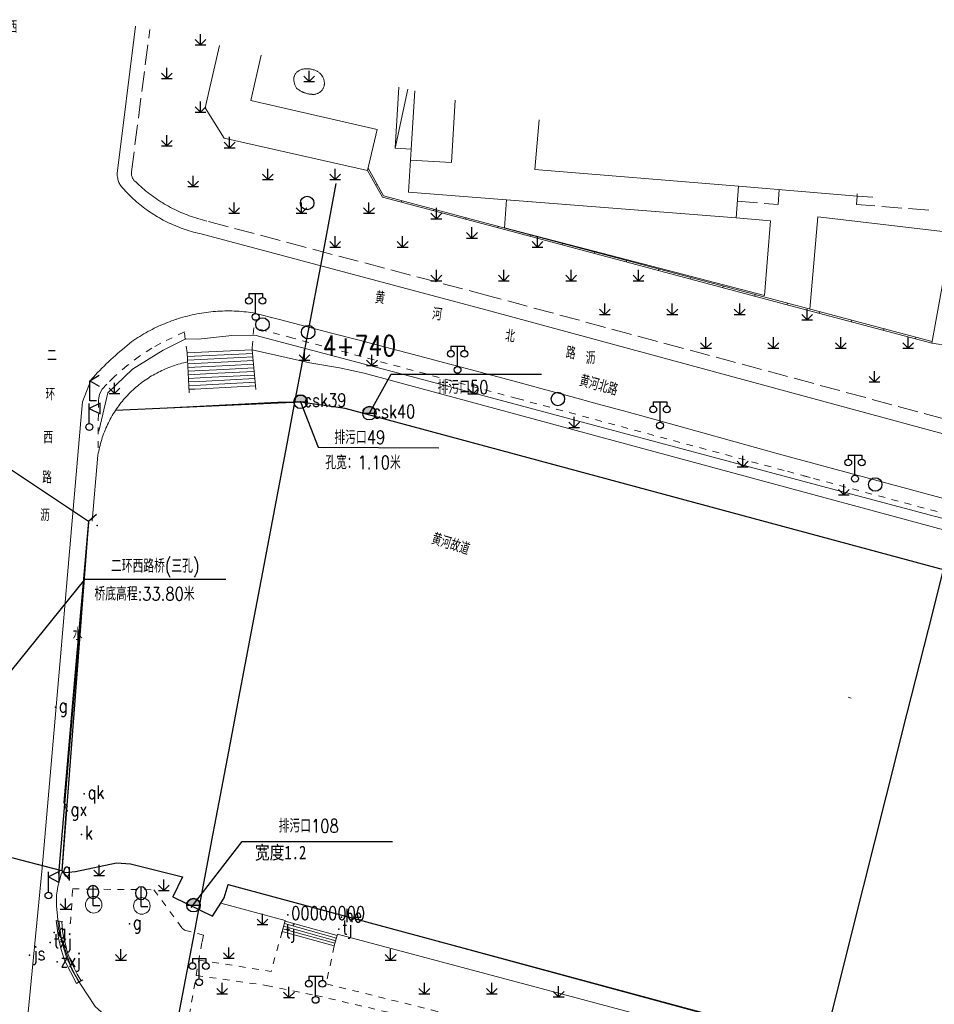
# Model space of a CAD drawing. Extents: x 39508475 to 39522402, y 3783947 to 3795549.
# Tile 96 of 256: x 39513750 to 39513886, y 3794448 to 3794595. Entities that reach past the tile are written whole.
import ezdxf
from ezdxf.enums import TextEntityAlignment as Align

# ---------------------------------------------------------------- set-up
doc = ezdxf.new("R2010")
doc.units = 0
doc.header["$PDSIZE"] = 0.2
doc.linetypes.add('X0', pattern=[4, 3, -1])
doc.linetypes.add('X6', pattern=[2, 1, -1])
doc.layers.get('0').update_dxf_attribs({"linetype": 'CONTINUOUS'})
doc.layers.add('ASSIST', color=7, linetype='CONTINUOUS', plot=False)
for name, color, linetype in [('DLSS', 4, 'CONTINUOUS'), ('GXYZ', 2, 'CONTINUOUS'), ('JCDL_DMX_F', 30, 'CONTINUOUS'), ('JCDL_JMDD_F', 231, 'CONTINUOUS'), ('JCDL_JMDX_F', 231, 'CONTINUOUS'), ('JCDL_JT_ZJ', 100, 'CONTINUOUS'), ('JCDL_JTD_F', 100, 'CONTINUOUS'), ('JCDL_JTX_F', 100, 'CONTINUOUS'), ('JCDL_SXX_F', 5, 'CONTINUOUS'), ('JMD', 6, 'CONTINUOUS'), ('SXSS', 5, 'CONTINUOUS'), ('ZBTZ', 3, 'CONTINUOUS'), ('zdh', 7, 'CONTINUOUS'), ('ZJ', 7, 'CONTINUOUS'), ('排水孔', 4, 'CONTINUOUS'), ('断面线', 2, 'CONTINUOUS')]:
    doc.layers.add(name, color=color, linetype=linetype)
for name, color, linetype, lineweight in [('JCDL_JMDX', 1, 'CONTINUOUS', 0), ('JCDL_ZBX', 3, 'CONTINUOUS', 0), ('JCDL_ZBX_F', 7, 'CONTINUOUS', 0), ('TEXTL_ZJ', 7, 'CONTINUOUS', 0)]:
    doc.layers.add(name, color=color, linetype=linetype, lineweight=lineweight)
doc.styles.add('HT', font='simhei.ttf')
doc.styles.add('HZ', font='rs', dxfattribs={"width": 0.8, "bigfont": 'hztxt'})
doc.linetypes.add('10422', pattern='A,2,[150,AAA.SHX,S=1,R=0,X=0,Y=1],2,[177,AAA.SHX,S=1,R=0,X=0,Y=0.8],1e-09', length=4)
doc.linetypes.add('X35', pattern='A,2,[150,AAA.SHX,S=1,R=0,X=0,Y=1],2,[177,AAA.SHX,S=1,R=0,X=0,Y=0.8],1e-09', length=4)
doc.linetypes.add('X4', pattern='A,0,-1e-09,[149,symbolx.shx,S=0.15,R=0,X=0,Y=0],-1.6', length=1.6)
doc.linetypes.add('X41', pattern='A,1,[18,symbolt.shx,S=1,R=0,X=0,Y=0],2,[8,symbolt.shx,S=1,R=0,X=0,Y=0],1', length=4)
doc.linetypes.add('X49', pattern='A,0,[5,symbolt.shx,S=1,R=0,X=0,Y=0],-10', length=10)
doc.linetypes.add('X67', pattern='A,1,[150,symbolx.shx,S=1,R=0,X=0,Y=1],2,[153,symbolx.shx,S=1,R=0,X=0,Y=0.8],2,[145,symbolx.shx,S=1,R=0,X=0,Y=0],0,[150,symbolx.shx,S=1,R=0,X=0,Y=1],2,[153,symbolx.shx,S=1,R=0,X=0,Y=0.8],2,[150,symbolx.shx,S=1,R=0,X=0,Y=1],0.5,-0.5,[146,symbolx.shx,S=1,R=0,X=0,Y=0],-0.5,0.5,[153,symbolx.shx,S=1,R=0,X=0,Y=0.8],1', length=12)

# ---------------------------------------------------------------- blocks, each defined once
blk = doc.blocks.new('9530003')
at = {"color": 0}
for p, q in [((0, 0), (0, 1.6)), ((-0.8, 0), (0.8, 0))]:
    blk.add_line(p, q, dxfattribs=at)
at = {"color": 0, "linetype": 'Continuous'}
for points in [[(0, 0), (-0.8, 0.8)], [(0, 0), (0.8, 0.8)]]:
    blk.add_lwpolyline(points, dxfattribs=at)
blk = doc.blocks.new('9372000')
at = {"color": 0}
for q in [(0, 3), (0, 1.4), (1, 0), (0.75, 0)]:
    blk.add_line((0, 0), q, dxfattribs=at)
at = {"color": 0, "linetype": 'Continuous'}
blk.add_ellipse((0, 2), major_axis=(0, 1), ratio=0.800014, dxfattribs=at)
blk = doc.blocks.new('3522000')
at = {"color": 0}
for p, q in [((1.6, 3.55), (0, 2.75)), ((0, 0.5), (0, 3.5)), ((0, 2.75), (1.6, 1.95))]:
    blk.add_line(p, q, dxfattribs=at)
at = {"color": 0, "linetype": 'Continuous', "flags": 128}
blk.add_lwpolyline([(1.6, 1.95), (1.6, 3.55)], dxfattribs=at)
at = {"color": 0}
blk.add_circle((0, 0), 0.5, dxfattribs=at)
blk = doc.blocks.new('3521000')
at = {"color": 0}
for p, q in [((-1, 3.5), (1, 3.5)), ((0, 0.5), (0, 3.5))]:
    blk.add_line(p, q, dxfattribs=at)
at = {"color": 0, "linetype": 'Continuous', "flags": 128}
for points in [[(-1, 3.5), (-1, 2.9)], [(1, 3.5), (1, 2.9)]]:
    blk.add_lwpolyline(points, dxfattribs=at)
at = {"color": 0}
for centre in [(-1, 2.4), (1, 2.4), (0, 0)]:
    blk.add_circle(centre, 0.5, dxfattribs=at)
blk = doc.blocks.new('5820000')
at = {"color": 0, "linetype": 'Continuous'}
blk.add_circle((0, 0), 1, dxfattribs=at)
blk = doc.blocks.new('4563000')
at = {"color": 0}
for p, q in [((0, 0), (0, 3)), ((1, 0), (0, 0))]:
    blk.add_line(p, q, dxfattribs=at)
at = {"color": 0, "linetype": 'Continuous', "flags": 128}
for points in [[(0, 3), (1.39, 3.8)], [(0, 3), (1.39, 2.2)]]:
    blk.add_lwpolyline(points, dxfattribs=at)

msp = doc.modelspace()

# ---------------------------------------------------------------- hatches: boundary and pattern name
at = {"layer": '排水孔', "linetype": 'Continuous'}
h = msp.add_hatch(color=256, dxfattribs=at)
edge = h.paths.add_edge_path()
edge.add_arc((39513791.64, 3794537.807), 1, 0, 180)
edge.add_line((39513790.64, 3794537.807), (39513791.64, 3794537.807))
edge.add_line((39513791.64, 3794537.807), (39513792.64, 3794537.807))
h = msp.add_hatch(color=256, dxfattribs=at)
edge = h.paths.add_edge_path()
edge.add_arc((39513801.85, 3794536.117), 1, 0, 180)
edge.add_line((39513800.85, 3794536.117), (39513801.85, 3794536.117))
edge.add_line((39513801.85, 3794536.117), (39513802.85, 3794536.117))
h = msp.add_hatch(color=256, dxfattribs=at)
edge = h.paths.add_edge_path()
edge.add_arc((39513775.75634, 3794463.12663), 1, 0, 180)
edge.add_line((39513774.75634, 3794463.12663), (39513775.75634, 3794463.12663))
edge.add_line((39513775.75634, 3794463.12663), (39513776.75634, 3794463.12663))

# ---------------------------------------------------------------- linework, layer by layer
at = {"linetype": 'Continuous'}
for p, q in [((39513801.85, 3794536.117, 36.552), (39513805.08098, 3794541.90075, -0.031)), ((39513805.08098, 3794541.90075, -0.031), (39513827.38098, 3794541.90075, -0.031)), ((39513791.64, 3794537.807, 36.614), (39513794.25834, 3794531.10469, 0.052)), ((39513794.25834, 3794531.10469, 0.052), (39513812.14506, 3794530.9844, 0.052))]:
    msp.add_line(p, q, dxfattribs=at)
for p, q in [((39513790.64, 3794537.807, 74.954), (39513792.64, 3794537.807, 74.954)), ((39513800.85, 3794536.117, 74.892), (39513802.85, 3794536.117, 74.892))]:
    msp.add_line(p, q)
at = {"flags": 128}
for points, elevation in [([(39513792.64, 3794537.807, 1), (39513790.64, 3794537.807), (39513791.64, 3794537.807)], 36.614), ([(39513802.85, 3794536.117, 1), (39513800.85, 3794536.117), (39513801.85, 3794536.117)], 36.552), ([(39513776.75634, 3794463.12663, 1), (39513774.75634, 3794463.12663), (39513775.75634, 3794463.12663)], 36.614)]:
    msp.add_lwpolyline(points, format="xyb", close=True, dxfattribs=dict(at, elevation=elevation))
at = {"layer": 'ASSIST', "linetype": 'Continuous', "flags": 128}
msp.add_lwpolyline([(39513731.097, 3794474.76001), (39513736.40101, 3794535.921), (39513760.17301, 3794520.086), (39513756.22699, 3794468.21801)], close=True, dxfattribs=at)
at = {"layer": 'DLSS', "linetype": 'Continuous'}
for p, q in [((39513760.17301, 3794520.086), (39513761.38694, 3794521.12829)), ((39513760.17301, 3794520.086), (39513756.22699, 3794468.21801)), ((39513756.22699, 3794468.21801), (39513757.26928, 3794467.00407))]:
    msp.add_line(p, q, dxfattribs=at)
at = {"layer": 'DLSS', "linetype": 'Continuous', "lineweight": 20}
for points in [[(39513764.411, 3794571.664), (39513767.16116, 3794593.5539)], [(39513913.768, 3794525.815), (39513819.867, 3794551.23999), (39513776.694, 3794562.776), (39513776.38003, 3794562.84753), (39513776.06727, 3794562.92418), (39513775.7557, 3794563.00552), (39513775.44539, 3794563.09154), (39513775.1364, 3794563.18221), (39513774.82882, 3794563.27753), (39513774.5227, 3794563.37746), (39513774.21813, 3794563.48199), (39513773.91515, 3794563.59108), (39513773.61386, 3794563.70472), (39513773.31431, 3794563.82288), (39513773.01657, 3794563.94553), (39513772.7207, 3794564.07265), (39513772.42679, 3794564.2042), (39513772.13488, 3794564.34016), (39513771.84506, 3794564.4805), (39513771.55738, 3794564.62517), (39513771.2719, 3794564.77417), (39513770.9887, 3794564.92743), (39513770.70784, 3794565.08494), (39513770.42938, 3794565.24666), (39513770.178, 3794565.398), (39513770.15338, 3794565.41255), (39513769.87991, 3794565.58257), (39513769.60903, 3794565.75669), (39513769.3408, 3794565.93486), (39513769.07528, 3794566.11705), (39513768.81253, 3794566.30321), (39513768.55261, 3794566.4933), (39513768.29558, 3794566.68728), (39513768.0415, 3794566.8851), (39513767.79042, 3794567.08673), (39513767.5424, 3794567.29211), (39513767.2975, 3794567.50119), (39513767.05577, 3794567.71394), (39513766.81727, 3794567.9303), (39513766.58206, 3794568.15022), (39513766.35017, 3794568.37366), (39513766.12168, 3794568.60056), (39513765.89662, 3794568.83087), (39513765.67506, 3794569.06454), (39513765.45703, 3794569.30151), (39513765.24259, 3794569.54174), (39513765.0318, 3794569.78517), (39513764.82499, 3794570.032), (39513764.75906, 3794570.18776), (39513764.69876, 3794570.3458), (39513764.64374, 3794570.50575), (39513764.59404, 3794570.66744), (39513764.555, 3794570.81199), (39513764.54974, 3794570.83068), (39513764.51087, 3794570.99531), (39513764.47748, 3794571.16113), (39513764.44961, 3794571.32797), (39513764.42729, 3794571.49564), (39513764.411, 3794571.664)], [(39513934.46, 3794510.67201), (39513863.047, 3794529.937), (39513859.13677, 3794531.03483), (39513855.22516, 3794532.12771), (39513851.31227, 3794533.21601), (39513847.39811, 3794534.29973), (39513843.48268, 3794535.37888), (39513839.566, 3794536.45344), (39513835.64805, 3794537.52341), (39513831.72887, 3794538.58881), (39513827.80843, 3794539.64961), (39513823.88676, 3794540.70583), (39513819.96385, 3794541.75746), (39513816.03972, 3794542.8045), (39513812.11437, 3794543.84695), (39513810.053, 3794544.392), (39513808.18779, 3794544.8848), (39513804.26001, 3794545.91806), (39513800.33102, 3794546.94672), (39513796.40083, 3794547.97079), (39513792.46944, 3794548.99025), (39513788.53687, 3794550.00512), (39513784.60301, 3794551.015), (39513784.25593, 3794551.06537), (39513783.90811, 3794551.1104), (39513783.5597, 3794551.15049), (39513783.21074, 3794551.18563), (39513782.86133, 3794551.21581), (39513782.51152, 3794551.24102), (39513782.16139, 3794551.26127), (39513781.811, 3794551.27654), (39513781.46043, 3794551.28684), (39513781.10976, 3794551.29216), (39513780.75904, 3794551.2925), (39513780.40835, 3794551.28786), (39513780.05777, 3794551.27824), (39513779.70736, 3794551.26365), (39513779.35719, 3794551.24408), (39513779.00733, 3794551.21954), (39513778.65785, 3794551.19004), (39513778.30883, 3794551.15558), (39513777.96034, 3794551.11617), (39513777.61244, 3794551.07181), (39513777.2652, 3794551.02252), (39513776.9187, 3794550.96831), (39513776.573, 3794550.90918), (39513776.22818, 3794550.84515), (39513775.8843, 3794550.77623), (39513775.54144, 3794550.70243), (39513775.19965, 3794550.62378), (39513774.85902, 3794550.54028), (39513774.51961, 3794550.45195), (39513774.18149, 3794550.35881), (39513773.84472, 3794550.26088), (39513773.50937, 3794550.15818), (39513773.297, 3794550.09), (39513773.17552, 3794550.05073), (39513772.84323, 3794549.93855), (39513772.51256, 3794549.82166), (39513772.18359, 3794549.7001), (39513771.85638, 3794549.57387), (39513771.53099, 3794549.44301), (39513771.20749, 3794549.30754), (39513770.88595, 3794549.1675), (39513770.56642, 3794549.0229), (39513770.24899, 3794548.87378), (39513769.9337, 3794548.72017), (39513769.62062, 3794548.5621), (39513769.30982, 3794548.3996), (39513769.00136, 3794548.23271), (39513768.6953, 3794548.06145), (39513768.3917, 3794547.88586), (39513768.09063, 3794547.70598), (39513767.79214, 3794547.52185), (39513767.49629, 3794547.33349), (39513767.20315, 3794547.14096), (39513766.91277, 3794546.94428), (39513766.62545, 3794546.74316), (39513766.26449, 3794546.46099), (39513765.90662, 3794546.17491), (39513765.55163, 3794545.88525), (39513765.19957, 3794545.59206), (39513764.85046, 3794545.29534), (39513764.50435, 3794544.99515), (39513764.16126, 3794544.69149), (39513763.82123, 3794544.38442), (39513763.4843, 3794544.07395), (39513763.172, 3794543.78), (39513763.1505, 3794543.76012), (39513762.81986, 3794543.44295), (39513762.49242, 3794543.12249), (39513762.1682, 3794542.79876), (39513761.84725, 3794542.4718), (39513761.5296, 3794542.14163), (39513761.21527, 3794541.8083), (39513760.90429, 3794541.47183), (39513760.59699, 3794541.13201), (39513759.29, 3794537.806)], [(39513759.29, 3794537.806), (39513759.15801, 3794536.15801), (39513757.0761, 3794512.1615)], [(39513757.0761, 3794512.1615), (39513756.02098, 3794500)], [(39513756.02098, 3794500), (39513753.305, 3794468.695), (39513745.608, 3794389.68901)], [(39513766.01389, 3794443.42255), (39513763.6268, 3794443.98615), (39513763.17854, 3794444.2887), (39513762.94794, 3794444.76946), (39513763.03739, 3794445.22448), (39513763.54032, 3794445.96463), (39513761.16562, 3794448.11436), (39513758.97301, 3794451.422), (39513757.72599, 3794453.602), (39513755.734, 3794459.557), (39513755.55876, 3794461.54402), (39513755.45482, 3794462.98814), (39513755.41833, 3794463.97982), (39513755.441, 3794464.639), (39513755.50956, 3794465.21999), (39513755.64537, 3794465.91802), (39513755.86664, 3794466.80791), (39513756.18601, 3794467.952)]]:
    msp.add_lwpolyline(points, dxfattribs=at)
at = {"layer": 'DLSS', "linetype": 'X6', "lineweight": 0}
for points in [[(39513965.70559, 3794500.00555), (39513934.33725, 3794508.50717), (39513916.95732, 3794513.19098), (39513893.78387, 3794519.43527), (39513863.36872, 3794527.6309), (39513823.78074, 3794538.29823), (39513790.4689, 3794547.2744), (39513784.70434, 3794548.79452), (39513784.438, 3794545.53699)], [(39513774.802, 3794545.08299), (39513774.39899, 3794548.176), (39513770.892, 3794546.51918), (39513769.5916, 3794545.77183), (39513767.74036, 3794544.56806), (39513765.90844, 3794543.19239), (39513764.01995, 3794541.55212), (39513762.88021, 3794540.43255), (39513762.20345, 3794539.69276), (39513761.9062, 3794539.16764), (39513761.8042, 3794538.89433), (39513761.69446, 3794538.40724), (39513761.66793, 3794537.99136), (39513761.58735, 3794529.90944)], [(39513755.3898, 3794460.87921), (39513757.523, 3794460.417), (39513757.817, 3794465.576)], [(39513757.817, 3794465.576), (39513760.471, 3794465.515), (39513769.861, 3794465.428), (39513774.07, 3794459.734), (39513774.438, 3794459.438), (39513777.225, 3794458.679), (39513777.014, 3794457.622), (39513775.1435, 3794446.95031)], [(39513788.91286, 3794459.24382), (39513787.262, 3794453.321)], [(39513796.633, 3794457.092), (39513795.439, 3794451.459)], [(39513776.5534, 3794454.99416), (39513787.262, 3794453.321)], [(39513776.15174, 3794452.7026), (39513786.559, 3794451.241), (39513793.901, 3794449.758), (39513810.63, 3794445.857), (39513825.536, 3794441.78)], [(39513795.439, 3794451.459), (39513811.07199, 3794447.60223), (39513825.70428, 3794443.57212)]]:
    msp.add_lwpolyline(points, dxfattribs=at)
at = {"layer": 'DLSS', "linetype": 'Continuous', "lineweight": 0}
for points in [[(39513760.17301, 3794520.086), (39513759.42783, 3794511.53008)], [(39513760.5559, 3794520.40754), (39513760.17301, 3794520.086)], [(39513758.42361, 3794500), (39513759.42783, 3794511.53008)]]:
    msp.add_lwpolyline(points, dxfattribs=at)
at = {"layer": 'GXYZ', "linetype": 'Continuous', "flags": 128}
msp.add_lwpolyline([(39513760.18935, 3794519.9174), (39513755.74694, 3794467.73345)], dxfattribs=at)
at = {"layer": 'JCDL_DMX_F', "color": 3, "linetype": 'X41', "lineweight": 0}
msp.add_lwpolyline([(39513784.438, 3794545.53699), (39513793.01801, 3794543.61199), (39513797.43, 3794542.832), (39513801.076, 3794542.04601), (39513943.886, 3794503.45699), (39513946.094, 3794502.88499)], dxfattribs=at)
at = {"layer": 'JCDL_DMX_F', "color": 3, "linetype": 'X35', "lineweight": 0}
for points in [[(39513774.87004, 3794543.72827), (39513774.58912, 3794543.66807), (39513774.30934, 3794543.60275), (39513774.0307, 3794543.53271), (39513773.75329, 3794543.45797), (39513773.47719, 3794543.37856), (39513773.20246, 3794543.2945), (39513772.92919, 3794543.2058), (39513772.65746, 3794543.1125), (39513772.38734, 3794543.01463), (39513772.11892, 3794542.91221), (39513771.85226, 3794542.80526), (39513771.58745, 3794542.69383), (39513771.32456, 3794542.57794), (39513771.06366, 3794542.45763), (39513770.80483, 3794542.33293), (39513770.54815, 3794542.20387), (39513770.29368, 3794542.07049), (39513770.0415, 3794541.93284), (39513769.79169, 3794541.79094), (39513769.5443, 3794541.64485), (39513769.29942, 3794541.4946), (39513769.05711, 3794541.34023), (39513768.81745, 3794541.18179), (39513768.58049, 3794541.01933), (39513768.34632, 3794540.85288), (39513768.11498, 3794540.6825), (39513767.88656, 3794540.50825), (39513767.66112, 3794540.33015), (39513767.43872, 3794540.14828), (39513767.21941, 3794539.96267), (39513767.119, 3794539.875), (39513767.00328, 3794539.77339), (39513766.79038, 3794539.58048), (39513766.58076, 3794539.384), (39513766.37449, 3794539.18401), (39513766.17163, 3794538.98056), (39513765.97224, 3794538.77372), (39513765.77637, 3794538.56354), (39513765.58407, 3794538.35007), (39513765.39541, 3794538.13339), (39513765.21044, 3794537.91356), (39513765.02921, 3794537.69063), (39513764.85177, 3794537.46467), (39513764.67817, 3794537.23575), (39513764.50846, 3794537.00393), (39513764.34269, 3794536.76927), (39513764.18125, 3794536.53162), (39513764.01854, 3794536.27997), (39513763.86061, 3794536.02529), (39513763.70715, 3794535.76789), (39513763.55821, 3794535.50786), (39513763.41383, 3794535.24526), (39513763.27404, 3794534.98019), (39513763.13891, 3794534.71271), (39513763.00846, 3794534.44292), (39513762.88273, 3794534.1709), (39513762.76178, 3794533.89672), (39513762.71733, 3794533.79149), (39513762.64562, 3794533.62048), (39513762.5343, 3794533.34225), (39513762.42785, 3794533.06212), (39513762.3263, 3794532.78018), (39513762.22969, 3794532.49651), (39513762.13804, 3794532.21119), (39513762.05139, 3794531.92432), (39513761.96975, 3794531.63599), (39513761.89315, 3794531.34627), (39513761.82162, 3794531.05526), (39513761.75518, 3794530.76305), (39513761.69384, 3794530.46972), (39513761.63763, 3794530.17536), (39513761.587, 3794529.88)], [(39513760.71901, 3794520.086), (39513761.587, 3794529.88)], [(39513756.22699, 3794468.21801), (39513756.88901, 3794477.38801), (39513756.538, 3794478.35)], [(39513779.79177, 3794463.43947), (39513789.36989, 3794460.88353)], [(39513797.13019, 3794458.81269), (39513871.61869, 3794438.93535)]]:
    msp.add_lwpolyline(points, dxfattribs=at)
at = {"layer": 'JCDL_JMDX', "color": 6, "linetype": 'Continuous', "lineweight": 0}
for points in [[(39513807.55964, 3794584.17115), (39513805.64758, 3794575.46459)], [(39513801.583, 3794572.124), (39513803.77, 3794568.18), (39513824.50955, 3794562.66094), (39513862.69844, 3794552.49841), (39513885.2773, 3794546.48989)], [(39513784.438, 3794545.53699), (39513774.802, 3794545.08299)], [(39513783.58918, 3794544.95445), (39513774.82918, 3794544.54172)], [(39513782.74036, 3794544.3719), (39513774.85636, 3794544.00045)], [(39513784.538, 3794544.46627), (39513782.74036, 3794544.3719)], [(39513784.488, 3794545.00163), (39513783.58918, 3794544.95445)], [(39513781.89154, 3794543.78936), (39513774.88354, 3794543.45918)], [(39513781.04272, 3794543.20681), (39513774.91073, 3794542.91791)], [(39513784.688, 3794542.86018), (39513780.19391, 3794542.62427)], [(39513784.638, 3794543.39554), (39513781.04272, 3794543.20681)], [(39513784.588, 3794543.93091), (39513781.89154, 3794543.78936)], [(39513780.19391, 3794542.62427), (39513774.93791, 3794542.37663)], [(39513779.34509, 3794542.04172), (39513774.96509, 3794541.83536)], [(39513778.49627, 3794541.45918), (39513774.99227, 3794541.29409)], [(39513784.788, 3794541.78946), (39513778.49627, 3794541.45918)], [(39513784.738, 3794542.32482), (39513779.34509, 3794542.04172)], [(39513777.64745, 3794540.87663), (39513775.01945, 3794540.75282)], [(39513776.79863, 3794540.29409), (39513775.04664, 3794540.21154)], [(39513784.93801, 3794540.18337), (39513775.94982, 3794539.71154)], [(39513784.888, 3794540.71873), (39513776.79863, 3794540.29409)], [(39513784.838, 3794541.25409), (39513777.64745, 3794540.87663)], [(39513775.94982, 3794539.71154), (39513775.07382, 3794539.67027)], [(39513758.74789, 3794451.73208), (39513757.00776, 3794455.14676), (39513756.49801, 3794456.66068), (39513756.10079, 3794458.31301), (39513755.79497, 3794460.79142)], [(39513759.09963, 3794451.92487), (39513758.5162, 3794452.88011), (39513757.98733, 3794453.86661), (39513757.60356, 3794454.70365), (39513757.27781, 3794455.56494), (39513757.1337, 3794455.99016), (39513756.99015, 3794456.41558), (39513756.97779, 3794456.4532), (39513756.966, 3794456.491), (39513756.93113, 3794456.6113), (39513756.89932, 3794456.73245), (39513756.69491, 3794457.56015), (39513756.49358, 3794458.3886), (39513756.40458, 3794458.80856), (39513756.33895, 3794459.23281), (39513756.25805, 3794459.96704), (39513756.2008, 3794460.70349)], [(39513796.7404, 3794457.47731), (39513789.02026, 3794459.62914)], [(39513796.8478, 3794457.86262), (39513789.12766, 3794460.01445)], [(39513796.95519, 3794458.24794), (39513789.23505, 3794460.39976)], [(39513797.06259, 3794458.63325), (39513789.34245, 3794460.78507)]]:
    msp.add_lwpolyline(points, dxfattribs=at)
at = {"layer": 'JCDL_JMDX', "color": 6, "linetype": 'X0', "lineweight": 0}
for points in [[(39513856.43256, 3794567.56176), (39513862.47201, 3794567.06999), (39513862.65658, 3794569.30143)], [(39513884.81529, 3794566.22813), (39513874.11008, 3794567.1095), (39513874.20119, 3794568.34644)]]:
    msp.add_lwpolyline(points, dxfattribs=at)
at = {"layer": 'JCDL_JMDX', "color": 6, "linetype": 'X67', "lineweight": 0}
for points in [[(39513764.18125, 3794536.53162), (39513788.19699, 3794537.776), (39513791.621, 3794537.779), (39513798.239, 3794536.813), (39513934.86748, 3794500)], [(39514000, 3794407.06076), (39513950.25901, 3794420.19899), (39513780.903, 3794466.20999), (39513780.299, 3794464.247), (39513778.566, 3794461.488), (39513772.71299, 3794464.381), (39513774.125, 3794467.33899), (39513766.39899, 3794469.28), (39513764.34701, 3794469.439), (39513758.239, 3794468.155), (39513756.18601, 3794467.952)]]:
    msp.add_lwpolyline(points, dxfattribs=at)
at = {"layer": 'JCDL_JMDX_F', "linetype": 'Continuous', "lineweight": 0}
for points in [[(39513801.6678, 3794572.4866), (39513803.93706, 3794568.39424), (39513824.57384, 3794562.90253), (39513862.76273, 3794552.74), (39513885.32224, 3794546.73663)], [(39513802.79537, 3794569.93764), (39513803.014, 3794570.05887)], [(39513806.59449, 3794567.42836), (39513806.65879, 3794567.66995)], [(39513811.36118, 3794566.15989), (39513811.42547, 3794566.40148)], [(39513816.12786, 3794564.89142), (39513816.19215, 3794565.13301)], [(39513820.89454, 3794563.62294), (39513820.95883, 3794563.86454)], [(39513825.66122, 3794562.35447), (39513825.72551, 3794562.59606)], [(39513830.4279, 3794561.086), (39513830.49219, 3794561.32759)], [(39513835.19458, 3794559.81753), (39513835.25887, 3794560.05912)], [(39513839.96126, 3794558.54905), (39513840.02555, 3794558.79064)], [(39513844.72794, 3794557.28058), (39513844.79223, 3794557.52217)], [(39513849.49462, 3794556.01211), (39513849.55891, 3794556.2537)], [(39513854.2613, 3794554.74363), (39513854.32559, 3794554.98523)], [(39513859.02798, 3794553.47516), (39513859.09227, 3794553.71675)], [(39513863.79466, 3794552.20669), (39513863.85895, 3794552.44828)], [(39513868.56134, 3794550.93822), (39513868.62563, 3794551.17981)], [(39513873.32802, 3794549.66974), (39513873.39231, 3794549.91133)], [(39513878.0947, 3794548.40127), (39513878.15899, 3794548.64286)], [(39513882.86138, 3794547.1328), (39513882.92567, 3794547.37439)], [(39513775.101, 3794539.129), (39513774.802, 3794545.08299)], [(39513784.98801, 3794539.64801), (39513784.438, 3794545.53699)], [(39513755.708, 3794458.23742), (39513755.3898, 3794460.87921)], [(39513756.2941, 3794460.68327), (39513755.3898, 3794460.87921)], [(39513789.36989, 3794460.88353), (39513788.91286, 3794459.24382)], [(39513756.11276, 3794456.55301), (39513755.708, 3794458.23742)], [(39513796.633, 3794457.092), (39513788.91286, 3794459.24382)], [(39513796.633, 3794457.092), (39513797.13019, 3794458.81269)], [(39513756.63585, 3794454.99948), (39513756.11276, 3794456.55301)], [(39513758.3962, 3794451.53932), (39513756.63585, 3794454.99948)], [(39513759.34788, 3794452.06093), (39513758.3962, 3794451.53932)]]:
    msp.add_lwpolyline(points, dxfattribs=at)
at = {"layer": 'JCDL_JTX_F', "linetype": 'Continuous', "lineweight": 0}
for points in [[(39513756.538, 3794478.35), (39513758.42361, 3794500)], [(39513756.538, 3794478.35), (39513757.05247, 3794477.73736)]]:
    msp.add_lwpolyline(points, dxfattribs=at)
at = {"layer": 'JCDL_SXX_F', "color": 142, "linetype": 'Continuous', "lineweight": 0, "true_color": 0x00a0e9}
msp.add_lwpolyline([(39513873.33606, 3794493.83108), (39513872.86039, 3794493.98514)], dxfattribs=at)
at = {"layer": 'JCDL_ZBX', "color": 114, "linetype": 'Continuous', "lineweight": 0, "true_color": 0x009944}
for points in [[(39513791.04601, 3794584.33899), (39513790.98598, 3794584.43769), (39513790.93054, 3794584.53905), (39513790.87944, 3794584.64266), (39513790.83279, 3794584.74835), (39513790.79065, 3794584.85592), (39513790.75311, 3794584.96518), (39513790.727, 3794585.05316), (39513790.72023, 3794585.07593), (39513790.69208, 3794585.18797), (39513790.6687, 3794585.30111), (39513790.65014, 3794585.41513), (39513790.63643, 3794585.52984), (39513790.62759, 3794585.64503), (39513790.62364, 3794585.76049), (39513790.62499, 3794585.876), (39513790.64979, 3794585.9674), (39513790.67981, 3794586.05723), (39513790.71456, 3794586.14534), (39513790.75393, 3794586.23148), (39513790.79783, 3794586.3154), (39513790.84613, 3794586.39687), (39513790.89869, 3794586.47567), (39513790.95535, 3794586.55155), (39513791.01597, 3794586.62433), (39513791.026, 3794586.635), (39513791.08037, 3794586.69377), (39513791.14837, 3794586.7597), (39513791.21978, 3794586.82192), (39513791.29439, 3794586.88026), (39513791.37199, 3794586.93456), (39513791.45237, 3794586.98466), (39513791.5353, 3794587.03041), (39513791.62054, 3794587.0717), (39513791.708, 3794587.108), (39513791.82628, 3794587.13868), (39513791.94571, 3794587.16451), (39513792.06603, 3794587.18584), (39513792.18706, 3794587.20262), (39513792.30865, 3794587.21485), (39513792.4306, 3794587.22249), (39513792.55276, 3794587.22554), (39513792.67494, 3794587.224), (39513792.79698, 3794587.21787), (39513792.907, 3794587.208), (39513792.91871, 3794587.20715), (39513793.03994, 3794587.19186), (39513793.16051, 3794587.17203), (39513793.28026, 3794587.14767), (39513793.399, 3794587.11883), (39513793.51657, 3794587.08555), (39513793.63281, 3794587.04787), (39513793.74755, 3794587.00585), (39513793.86063, 3794586.95954), (39513793.97189, 3794586.90901), (39513794.081, 3794586.854), (39513794.16731, 3794586.80699), (39513794.25105, 3794586.7555), (39513794.3322, 3794586.70002), (39513794.41057, 3794586.64067), (39513794.48596, 3794586.57759), (39513794.55821, 3794586.51094), (39513794.62715, 3794586.44086), (39513794.69262, 3794586.36753), (39513794.75445, 3794586.29111), (39513794.8125, 3794586.21178), (39513794.837, 3794586.17501), (39513794.86665, 3794586.12973), (39513794.91676, 3794586.04516), (39513794.96271, 3794585.95826), (39513795.00439, 3794585.86924), (39513795.04172, 3794585.77829), (39513795.07459, 3794585.68565), (39513795.10294, 3794585.59153), (39513795.12669, 3794585.49614), (39513795.1458, 3794585.39971), (39513795.16021, 3794585.30247), (39513795.16989, 3794585.20465), (39513795.17482, 3794585.10647), (39513795.17499, 3794585.00817), (39513795.17, 3794584.91), (39513795.15774, 3794584.81902), (39513795.1401, 3794584.72891), (39513795.11756, 3794584.6399), (39513795.09019, 3794584.55226), (39513795.05807, 3794584.46624), (39513795.02129, 3794584.38211), (39513794.97996, 3794584.30012), (39513794.93422, 3794584.22051), (39513794.88418, 3794584.14352), (39513794.83002, 3794584.06938), (39513794.77187, 3794583.99832), (39513794.70993, 3794583.93054), (39513794.675, 3794583.89599), (39513794.64438, 3794583.86625), (39513794.5754, 3794583.80565), (39513794.50322, 3794583.7489), (39513794.42804, 3794583.69619), (39513794.35009, 3794583.64767), (39513794.2696, 3794583.60348), (39513794.18682, 3794583.56376), (39513794.10199, 3794583.52863), (39513794.01536, 3794583.49819), (39513793.9272, 3794583.47254), (39513793.83777, 3794583.45174), (39513793.74734, 3794583.43586), (39513793.65617, 3794583.42496), (39513793.56454, 3794583.41906), (39513793.47273, 3794583.41817), (39513793.381, 3794583.42231), (39513793.28964, 3794583.43146), (39513793.19899, 3794583.44601), (39513793.06792, 3794583.4583), (39513792.9374, 3794583.47555), (39513792.80757, 3794583.49734), (39513792.67857, 3794583.52364), (39513792.55057, 3794583.55444), (39513792.42372, 3794583.58968), (39513792.29818, 3794583.62933), (39513792.1741, 3794583.67333), (39513792.05163, 3794583.72164), (39513792.035, 3794583.729), (39513791.93092, 3794583.77419), (39513791.81212, 3794583.83093), (39513791.69538, 3794583.89177), (39513791.58082, 3794583.95666), (39513791.4686, 3794584.0255), (39513791.35885, 3794584.09822), (39513791.25171, 3794584.17472), (39513791.1473, 3794584.25491), (39513791.04601, 3794584.33899)], [(39513784.45987, 3794545.8045), (39513784.438, 3794545.53699)], [(39513867.23096, 3794526.59018), (39513866.2654, 3794526.85036)], [(39513762.17815, 3794463.19747), (39513762.15252, 3794463.45764), (39513762.07664, 3794463.7078), (39513761.96834, 3794463.90205), (39513761.8183, 3794464.06622), (39513761.60628, 3794464.22212), (39513761.37203, 3794464.34203), (39513761.16493, 3794464.40486), (39513760.94955, 3794464.42607), (39513760.70986, 3794464.40246), (39513760.47939, 3794464.33255), (39513760.26698, 3794464.21902), (39513760.0808, 3794464.06622), (39513759.92801, 3794463.88005), (39513759.81448, 3794463.66764), (39513759.74456, 3794463.43716), (39513759.72095, 3794463.19747), (39513759.74456, 3794462.95779), (39513759.81448, 3794462.72731), (39513759.92801, 3794462.5149), (39513760.0808, 3794462.32873), (39513760.26698, 3794462.17593), (39513760.47939, 3794462.0624), (39513760.70986, 3794461.99249), (39513760.94955, 3794461.96888), (39513761.16493, 3794461.99009), (39513761.37203, 3794462.05291), (39513761.60628, 3794462.17283), (39513761.8183, 3794462.32873), (39513761.96834, 3794462.4929), (39513762.07664, 3794462.68715), (39513762.15252, 3794462.93731), (39513762.17815, 3794463.19747)], [(39513769.32596, 3794463.02787), (39513769.30034, 3794463.28803), (39513769.22445, 3794463.53819), (39513769.11615, 3794463.73244), (39513768.96611, 3794463.89662), (39513768.75409, 3794464.05251), (39513768.51984, 3794464.17243), (39513768.31274, 3794464.23525), (39513768.09736, 3794464.25646), (39513767.85768, 3794464.23286), (39513767.6272, 3794464.16294), (39513767.41479, 3794464.04941), (39513767.22862, 3794463.89662), (39513767.07582, 3794463.71044), (39513766.96229, 3794463.49803), (39513766.89238, 3794463.26755), (39513766.86877, 3794463.02787), (39513766.89238, 3794462.78818), (39513766.96229, 3794462.5577), (39513767.07582, 3794462.3453), (39513767.22862, 3794462.15912), (39513767.41479, 3794462.00633), (39513767.6272, 3794461.89279), (39513767.85768, 3794461.82288), (39513768.09736, 3794461.79927), (39513768.31274, 3794461.82048), (39513768.51984, 3794461.88331), (39513768.75409, 3794462.00322), (39513768.96611, 3794462.15912), (39513769.11615, 3794462.32329), (39513769.22445, 3794462.51754), (39513769.30034, 3794462.76771), (39513769.32596, 3794463.02787)]]:
    msp.add_lwpolyline(points, dxfattribs=at)
at = {"layer": 'JCDL_ZBX', "color": 114, "linetype": 'X4', "lineweight": 0, "true_color": 0x009944}
msp.add_lwpolyline([(39513867.18559, 3794551.56302), (39513868.34873, 3794565.26565), (39513887.32399, 3794563.05)], dxfattribs=at)
at = {"layer": 'JCDL_ZBX', "color": 114, "linetype": 'X49', "lineweight": 0, "true_color": 0x009944}
msp.add_lwpolyline([(39513761.69348, 3794533.48097), (39513763.05502, 3794539.14151), (39513766.70395, 3794542.67935), (39513771.27872, 3794545.45519), (39513774.60087, 3794547.14247), (39513776.45256, 3794547.08804), (39513781.46303, 3794547.63232), (39513784.83964, 3794547.68675), (39513815.71269, 3794539.52648), (39513868.1886, 3794525.48126), (39513964.05212, 3794500)], dxfattribs=at)
at = {"layer": 'JCDL_ZBX_F', "color": 114, "linetype": 'X0', "lineweight": 0, "true_color": 0x009944}
msp.add_lwpolyline([(39513910.23, 3794529.04401), (39513819.536, 3794553.537), (39513777.721, 3794564.632), (39513777.39281, 3794564.71256), (39513777.06595, 3794564.79842), (39513776.74041, 3794564.88913), (39513776.41626, 3794564.98469), (39513776.09357, 3794565.08507), (39513775.77241, 3794565.19024), (39513775.45285, 3794565.30019), (39513775.13497, 3794565.41489), (39513774.81883, 3794565.53431), (39513774.50451, 3794565.65843), (39513774.19207, 3794565.78722), (39513773.88158, 3794565.92066), (39513773.57312, 3794566.0587), (39513773.26675, 3794566.20133), (39513772.96254, 3794566.34851), (39513772.66055, 3794566.5002), (39513772.36086, 3794566.65637), (39513772.06353, 3794566.817), (39513771.76863, 3794566.98204), (39513771.75199, 3794566.992), (39513771.47622, 3794567.15145), (39513771.18637, 3794567.32521), (39513770.89913, 3794567.50326), (39513770.61459, 3794567.68557), (39513770.33279, 3794567.87211), (39513770.0538, 3794568.06282), (39513769.77769, 3794568.25767), (39513769.5045, 3794568.45661), (39513769.23432, 3794568.65961), (39513768.96719, 3794568.8666), (39513768.70317, 3794569.07755), (39513768.44233, 3794569.29242), (39513768.18472, 3794569.51114), (39513767.93039, 3794569.73369), (39513767.67942, 3794569.95999), (39513767.43184, 3794570.19002), (39513767.18801, 3794570.424), (39513767.11332, 3794570.48429), (39513767.04255, 3794570.54915), (39513766.97567, 3794570.61801), (39513766.91289, 3794570.69064), (39513766.85443, 3794570.76678), (39513766.80048, 3794570.84619), (39513766.75123, 3794570.92859), (39513766.70684, 3794571.0137), (39513766.66923, 3794571.09762), (39513766.63323, 3794571.19093), (39513766.60425, 3794571.28245), (39513766.58063, 3794571.3755), (39513766.56244, 3794571.46975), (39513766.54976, 3794571.56491), (39513766.5426, 3794571.66064), (39513766.54102, 3794571.75662), (39513766.545, 3794571.85254), (39513766.555, 3794571.948), (39513769.28035, 3794593.06171)], dxfattribs=at)
at = {"layer": 'JMD', "linetype": 'Continuous'}
for p, q in [((39513748.73528, 3794497.92951), (39513759.70975, 3794511.485)), ((39513759.70975, 3794511.485), (39513780.55975, 3794511.485)), ((39513775.42812, 3794462.78489), (39513782.97758, 3794472.59338)), ((39513782.97758, 3794472.59338), (39513805.27758, 3794472.59338))]:
    msp.add_line(p, q, dxfattribs=at)
at = {"layer": 'JMD', "color": 6, "linetype": 'Continuous', "lineweight": 0}
for points in [[(39513784.28, 3794582.501), (39513803.002, 3794578.192), (39513801.583, 3794572.124), (39513780.327, 3794576.938), (39513777.51, 3794581.42001), (39513779.5942, 3794590.66627)], [(39513785.80878, 3794589.2229), (39513784.28, 3794582.501)], [(39513808.59153, 3794583.93149), (39513808.05656, 3794575.31379), (39513805.64758, 3794575.46459), (39513806.21221, 3794584.4841)], [(39513807.95239, 3794573.68286), (39513808.60675, 3794583.92795)], [(39513827.00754, 3794579.65428), (39513826.39924, 3794572.30069), (39513856.61491, 3794569.80121), (39513856.23127, 3794565.08969), (39513807.648, 3794568.91701), (39513807.95239, 3794573.68286), (39513814.02499, 3794573.295), (39513814.54954, 3794582.54771)], [(39513814.54954, 3794582.54771), (39513814.02499, 3794573.295), (39513807.95239, 3794573.68286)], [(39513874.20119, 3794568.34644), (39513856.61491, 3794569.80121), (39513826.39924, 3794572.30069), (39513827.00754, 3794579.65428)], [(39513861.34301, 3794564.68701), (39513860.43999, 3794553.59699), (39513821.87599, 3794563.62048), (39513822.20292, 3794567.77039), (39513856.23127, 3794565.08969), (39513861.34301, 3794564.68701)], [(39513876.52088, 3794568.15455), (39513874.20119, 3794568.34644), (39513874.22762, 3794568.68717)], [(39513874.22762, 3794568.68717), (39513874.20119, 3794568.34644)], [(39513895.744, 3794544.93201), (39513885.2773, 3794546.48989), (39513887.06799, 3794556.323), (39513894.28901, 3794554.847), (39513893.155, 3794548.869), (39513896.376, 3794548.223), (39513895.744, 3794544.93201)]]:
    msp.add_lwpolyline(points, dxfattribs=at)
at = {"layer": 'SXSS', "linetype": '10422', "flags": 128}
for points in [[(39514328.14589, 3794393.5867), (39514250, 3794414.78369), (39514238.81669, 3794417.87393), (39514220.67783, 3794422.75927), (39514192.41572, 3794430.40209), (39514186.19159, 3794431.9184), (39514176.13548, 3794434.71056), (39514000, 3794482.36022), (39513955.52944, 3794494.37016), (39513942.57519, 3794497.90904), (39513934.86748, 3794500), (39513931.95532, 3794500.78465), (39513798.239, 3794536.813), (39513791.621, 3794537.779), (39513764.18125, 3794536.53162)], [(39513756.18601, 3794467.952), (39513758.239, 3794468.155), (39513764.34701, 3794469.439), (39513766.39899, 3794469.28), (39513774.125, 3794467.33899), (39513772.71299, 3794464.381), (39513778.566, 3794461.488), (39513779.79177, 3794463.43947), (39513780.299, 3794464.247), (39513780.903, 3794466.20999), (39514000, 3794407.06076), (39514051.86799, 3794393.187), (39514052.09301, 3794393.7206), (39514052.28091, 3794394.0134), (39514052.42632, 3794394.19422), (39514052.85242, 3794394.58647), (39514053.35194, 3794394.87954), (39514054.13099, 3794395.09885), (39514054.59426, 3794395.11719), (39514063.01123, 3794392.93919), (39514087.67, 3794386.382), (39514177.532, 3794362.919), (39514250, 3794344.06331), (39514311.22699, 3794328.05956)]]:
    msp.add_lwpolyline(points, dxfattribs=at)
at = {"layer": 'zdh', "color": 1}
for p in [(39513791.636, 3794537.807, 36.614), (39513801.854, 3794536.117, 36.552), (39513761.476, 3794519.486, 36.144), (39513755.267, 3794492.505, 40.33), (39513759.551, 3794479.639, 36.073), (39513757.018, 3794477.125, 40.314), (39513759.147, 3794473.64, 35.496), (39513755.808, 3794468.201, 40.07), (39513789.742, 3794461.694, 37.015), (39513797.725, 3794461.361, 36.941), (39513766.257, 3794460.349, 39.317), (39513797.314, 3794459.599, 37.033), (39513755.095, 3794459.064, 39.73), (39513788.869, 3794459.019, 38.228), (39513754.505, 3794457.579, 39.753), (39513751.442, 3794455.708, 39.829), (39513755.513, 3794454.71, 39.648)]:
    msp.add_point(p, dxfattribs=at)
at = {"layer": '排水孔'}
for centre in [(39513791.64, 3794537.807, 74.954), (39513801.85, 3794536.117, 74.892), (39513775.75634, 3794463.12663, 74.954)]:
    msp.add_circle(centre, 1, dxfattribs=at)
at = {"layer": '断面线', "color": 1, "flags": 128}
for points in [[(39513771.32081, 3794434.97212), (39513772.66098, 3794442.04421), (39513773.48218, 3794446.37769), (39513775.88258, 3794459.04459), (39513776.53578, 3794462.49149), (39513776.72303, 3794463.4796), (39513778.47731, 3794472.73691), (39513779.74918, 3794479.44856), (39513781.37105, 3794488.00717), (39513782.47795, 3794493.84828), (39513784.3495, 3794503.72445), (39513786.21848, 3794513.58704), (39513788.34378, 3794524.80221), (39513789.62854, 3794531.58192), (39513790.80277, 3794537.77829), (39513791.9195, 3794543.6713), (39513792.76698, 3794548.14344), (39513792.906, 3794548.87705), (39513794.6316, 3794557.983), (39513795.02169, 3794560.04151), (39513796.94339, 3794570.1823)], [(39513864.13064, 3794422.04736), (39513866.24167, 3794430.43813), (39513866.67861, 3794432.17484), (39513868.58326, 3794439.74536), (39513869.20578, 3794442.21971), (39513869.2697, 3794442.47378), (39513871.0666, 3794449.61599), (39513872.92257, 3794456.99296), (39513875.15137, 3794465.85186), (39513878.51393, 3794479.21718), (39513881.63921, 3794491.63934), (39513884.76282, 3794504.05489), (39513886.98828, 3794512.90051), (39513888.38546, 3794518.45392), (39513889.14707, 3794521.48112), (39513889.48041, 3794522.80609), (39513891.73812, 3794531.77989), (39513892.27008, 3794533.89429), (39513894.70902, 3794543.58841)]]:
    msp.add_lwpolyline(points, dxfattribs=at)
at = {"layer": '断面线'}
msp.add_circle((39513792.76698, 3794548.14344), 1, dxfattribs=at)

# ---------------------------------------------------------------- block references
at = {"layer": 'JCDL_JMDD_F'}
for name, p in [('3521000', (39513784.977, 3794550.402)), ('3521000', (39513814.93201, 3794542.546)), ('3522000', (39513760.301, 3794534.07401)), ('3521000', (39513844.959, 3794534.288)), ('3521000', (39513873.879, 3794526.411)), ('3522000', (39513754.23, 3794464.57)), ('3521000', (39513776.591, 3794451.705)), ('3521000', (39513793.871, 3794449.082))]:
    msp.add_blockref(name, p, dxfattribs=at)
at = {"layer": 'JCDL_JTD_F'}
for name, p in [('5820000', (39513792.61123, 3794567.29709)), ('5820000', (39513785.99699, 3794549.29)), ('4563000', (39513760.35399, 3794537.946)), ('5820000', (39513829.809, 3794538.234)), ('5820000', (39513876.88499, 3794525.544))]:
    msp.add_blockref(name, p, dxfattribs=at)
at = {"layer": 'ZBTZ'}
for name, p in [('9530003', (39513776.7873, 3794590.7757)), ('9530003', (39513771.78805, 3794585.77645)), ('9530003', (39513792.91132, 3794585.3219)), ('9530003', (39513776.7873, 3794580.7772)), ('9530003', (39513771.78805, 3794575.77795)), ('9530003', (39513781.11989, 3794575.51129)), ('9530003', (39513786.78581, 3794570.77871)), ('9530003', (39513796.7843, 3794570.7787)), ('9530003', (39513775.71965, 3794569.73719)), ('9530003', (39513781.78655, 3794565.77946)), ('9530003', (39513791.78506, 3794565.77946)), ('9530003', (39513801.78355, 3794565.77945)), ('9530003', (39513811.78205, 3794564.97945)), ('9530003', (39513817.0649, 3794562.10717)), ('9530003', (39513796.78431, 3794560.78021)), ('9530003', (39513806.7828, 3794560.7802)), ('9530003', (39513826.7798, 3794560.7802)), ('9530003', (39513811.78205, 3794555.78095)), ('9530003', (39513821.78055, 3794555.78095)), ('9530003', (39513831.779, 3794555.781)), ('9530003', (39513841.7775, 3794555.781)), ('9530003', (39513836.77825, 3794550.78175)), ('9530003', (39513846.77675, 3794550.78175)), ('9530003', (39513856.77525, 3794550.78175)), ('9530003', (39513866.77375, 3794549.98175)), ('9530003', (39513851.776, 3794545.7825)), ('9530003', (39513861.7745, 3794545.7825)), ('9530003', (39513871.773, 3794545.7825)), ('9530003', (39513881.7715, 3794545.7825)), ('9530003', (39513792.23485, 3794543.98665)), ('9530003', (39513802.23335, 3794543.18665)), ('9530003', (39513876.77225, 3794540.78325)), ('9530003', (39513764.03636, 3794539.028)), ('9530003', (39513817.2311, 3794538.9874)), ('9530003', (39513832.22885, 3794533.98815)), ('9530003', (39513857.22501, 3794528.18889)), ('9530003', (39513872.22276, 3794523.98964)), ('9530003', (39513761.77547, 3794467.53061)), ('9530003', (39513771.36598, 3794465.32811)), ('9372000', (39513760.85385, 3794463.09038)), ('9372000', (39513768.00166, 3794462.92077)), ('9530003', (39513756.77547, 3794462.53061)), ('9530003', (39513785.98462, 3794460.26057)), ('9530003', (39513780.98462, 3794455.26057)), ('9530003', (39513765, 3794455)), ('9530003', (39513805, 3794455)), ('9530003', (39513780, 3794450)), ('9530003', (39513789.91566, 3794449.42222)), ('9530003', (39513810, 3794450)), ('9530003', (39513820, 3794450)), ('9530003', (39513829.91707, 3794449.51996))]:
    msp.add_blockref(name, p, dxfattribs=at)

# ---------------------------------------------------------------- texts
at = {"color": 6, "linetype": 'Continuous', "style": 'HZ', "width": 0.8}
for s, p in [('排污口50', (39513811.96444, 3794538.98014)), ('排污口49', (39513796.65186, 3794531.5446)), ('排污口108', (39513788.38748, 3794473.89724))]:
    msp.add_text(s, height=2, dxfattribs=at).set_placement(p)
at = {"linetype": 'Continuous', "style": 'HZ', "width": 0.8}
msp.add_text('孔宽：1.10米', height=2, dxfattribs=at).set_placement((39513795.29985, 3794527.81143, -1.619))
at = {"layer": 'JCDL_JT_ZJ', "lineweight": 0, "style": 'HZ', "width": 0.8}
for s, rotation, p in [('西', 1.8397703, (39513748.23195, 3794591.97911)), ('黄', 352.5917166, (39513802.53307, 3794551.91589)), ('河', 352.5917166, (39513811.00713, 3794549.50148)), ('北', 352.5917166, (39513821.841, 3794546.25633)), ('路', 352.5917166, (39513830.83309, 3794543.74296))]:
    msp.add_text(s, height=1.8, rotation=rotation, dxfattribs=at).set_placement(p, align=Align.BOTTOM_LEFT)
for s, p in [('二', (39513754.02472, 3794543.27982)), ('沥', (39513833.94341, 3794542.86951)), ('环', (39513753.799, 3794537.4903)), ('西', (39513753.48963, 3794531.1179)), ('路', (39513753.31632, 3794525.16378)), ('沥', (39513753.0002, 3794519.5592))]:
    msp.add_text(s, height=1.8, dxfattribs=at).set_placement(p, align=Align.BOTTOM_LEFT)
at = {"layer": 'JMD', "linetype": 'Continuous', "width": 0.8}
for s, style, p in [('二环西路桥(三孔)', 'HZ', (39513763.51298, 3794512.46007)), (' 桥底高程:33.80米', 'HZ', (39513759.96935, 3794508.32483)), ('宽度1.2', 'HT', (39513784.86495, 3794469.95263))]:
    msp.add_text(s, height=2, dxfattribs=dict(at, style=style)).set_placement(p)
at = {"layer": 'TEXTL_ZJ', "style": 'HZ', "width": 0.8}
for s, rotation, p in [('黄河北路', -15.3208107, (39513832.70814, 3794539.66652)), ('黄河故道', -17.3031927, (39513810.73203, 3794516.22698))]:
    msp.add_text(s, height=1.8, rotation=rotation, dxfattribs=at).set_placement(p, align=Align.BOTTOM_LEFT)
at = {"layer": 'zdh', "color": 1, "style": 'HZ', "width": 0.8}
for s, p in [('csk39', (39513792.136, 3794537.057, 36.614)), ('csk40', (39513802.354, 3794535.367, 36.552)), ('g', (39513755.767, 3794491.755, 40.33)), ('qk', (39513760.051, 3794478.889, 36.073)), ('gx', (39513757.518, 3794476.375, 40.314)), ('k', (39513759.647, 3794472.89, 35.496)), ('q', (39513756.308, 3794467.451, 40.07)), ('00000000', (39513790.242, 3794460.944, 37.015)), ('he', (39513798.225, 3794460.611, 36.941)), ('g', (39513766.757, 3794459.599, 39.317)), ('g', (39513755.595, 3794458.314, 39.73)), ('tj', (39513789.369, 3794458.269, 38.228)), ('tj', (39513797.814, 3794458.849, 37.033)), ('txj', (39513755.005, 3794456.829, 39.753)), ('js', (39513751.942, 3794454.958, 39.829)), ('zxj', (39513756.013, 3794453.96, 39.648))]:
    msp.add_text(s, height=2, dxfattribs=at).set_placement(p)
at = {"layer": 'ZJ', "style": 'HZ', "width": 0.8}
msp.add_text('水', height=1.8, dxfattribs=at).set_placement((39513757.8475, 3794501.92805), align=Align.BOTTOM_LEFT)
at = {"layer": '断面线', "linetype": 'Continuous', "style": 'HZ', "width": 0.8}
msp.add_text('4+740', height=3, dxfattribs=at).set_placement((39513805.81541, 3794546.14233), align=Align.MIDDLE_RIGHT)

doc.saveas('drawing.dxf')
